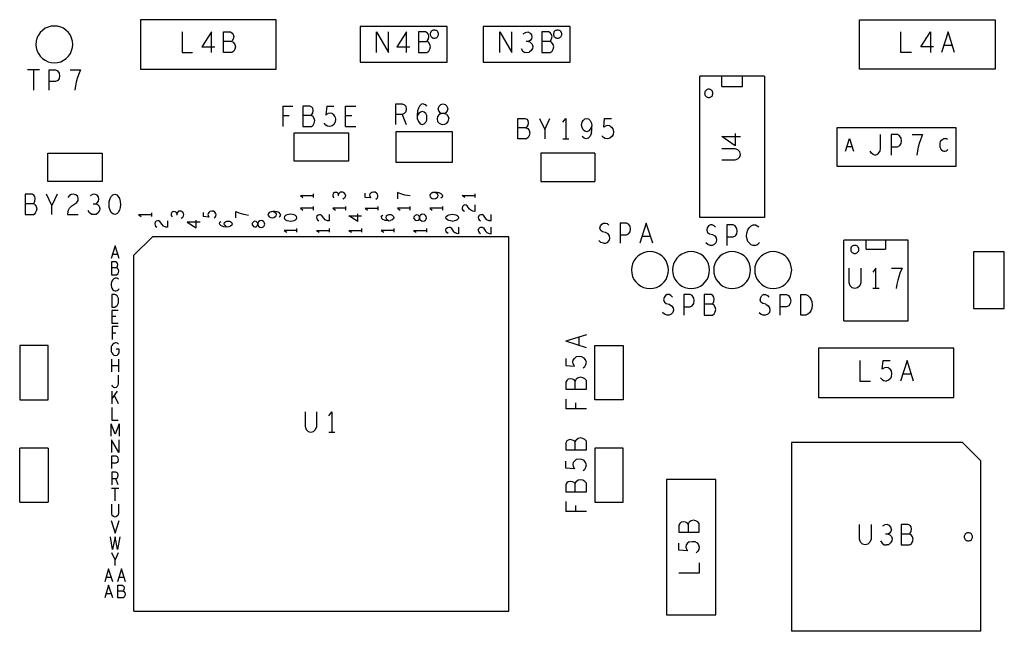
# Model space of a CAD drawing. Extents: x 23.5 to 56.5, y 21.5 to 42.5.
# Tile 6 of 15: x 35.4 to 40.2, y 30.4 to 33.4. Entities that reach past the tile are written whole.
import ezdxf

# ---------------------------------------------------------------- set-up
doc = ezdxf.new("R2010")
doc.units = 0
doc.layers.add('RVP8-IFD_E_tas', color=2, linetype='CONTINUOUS')

msp = doc.modelspace()

# ---------------------------------------------------------------- linework, layer by layer
at = {"layer": 'RVP8-IFD_E_tas'}
for points in [[(35.648, 33.231), (35.646, 33.247), (35.642, 33.262), (35.636, 33.277), (35.627, 33.289), (35.616, 33.3), (35.603, 33.31), (35.589, 33.316), (35.573, 33.32), (35.558, 33.321), (35.542, 33.32), (35.527, 33.316), (35.513, 33.31), (35.5, 33.3), (35.489, 33.289), (35.48, 33.277), (35.473, 33.262), (35.469, 33.247), (35.468, 33.231), (35.469, 33.216), (35.473, 33.201), (35.48, 33.187), (35.489, 33.174), (35.5, 33.163), (35.513, 33.154), (35.527, 33.147), (35.542, 33.143), (35.558, 33.141), (35.573, 33.143), (35.589, 33.147), (35.603, 33.154), (35.616, 33.163), (35.627, 33.174), (35.636, 33.187), (35.642, 33.201), (35.646, 33.216), (35.648, 33.231)], [(35.978, 33.111), (36.638, 33.111), (36.638, 33.352), (35.978, 33.352), (35.978, 33.111)], [(37.47, 33.319), (37.046, 33.319), (37.046, 33.145), (37.47, 33.145), (37.47, 33.319)], [(37.646, 33.319), (37.646, 33.145), (38.07, 33.145), (38.07, 33.319), (37.646, 33.319)], [(40.138, 33.111), (39.478, 33.111), (39.478, 33.352), (40.138, 33.352), (40.138, 33.111)], [(37.428, 33.282), (37.428, 33.285), (37.427, 33.288), (37.425, 33.292), (37.423, 33.294), (37.421, 33.297), (37.418, 33.299), (37.415, 33.3), (37.411, 33.301), (37.408, 33.301), (37.404, 33.301), (37.401, 33.3), (37.398, 33.299), (37.395, 33.297), (37.392, 33.294), (37.39, 33.292), (37.389, 33.288), (37.388, 33.285), (37.388, 33.282), (37.388, 33.278), (37.389, 33.275), (37.39, 33.271), (37.392, 33.269), (37.395, 33.266), (37.398, 33.264), (37.401, 33.263), (37.404, 33.262), (37.408, 33.262), (37.411, 33.262), (37.415, 33.263), (37.418, 33.264), (37.421, 33.266), (37.423, 33.269), (37.425, 33.271), (37.427, 33.275), (37.428, 33.278), (37.428, 33.282)], [(38.028, 33.282), (38.028, 33.285), (38.027, 33.288), (38.025, 33.292), (38.023, 33.294), (38.021, 33.297), (38.018, 33.299), (38.015, 33.3), (38.011, 33.301), (38.008, 33.301), (38.004, 33.301), (38.001, 33.3), (37.998, 33.299), (37.995, 33.297), (37.992, 33.294), (37.99, 33.292), (37.989, 33.288), (37.988, 33.285), (37.988, 33.282), (37.988, 33.278), (37.989, 33.275), (37.99, 33.271), (37.992, 33.269), (37.995, 33.266), (37.998, 33.264), (38.001, 33.263), (38.004, 33.262), (38.008, 33.262), (38.011, 33.262), (38.015, 33.263), (38.018, 33.264), (38.021, 33.266), (38.023, 33.269), (38.025, 33.271), (38.027, 33.275), (38.028, 33.278), (38.028, 33.282)], [(38.764, 32.993), (38.764, 32.996), (38.763, 33), (38.762, 33.003), (38.76, 33.006), (38.757, 33.008), (38.754, 33.01), (38.751, 33.012), (38.748, 33.013), (38.744, 33.013), (38.741, 33.013), (38.737, 33.012), (38.734, 33.01), (38.731, 33.008), (38.729, 33.006), (38.727, 33.003), (38.725, 33), (38.725, 32.996), (38.724, 32.993), (38.725, 32.99), (38.725, 32.986), (38.727, 32.983), (38.729, 32.98), (38.731, 32.978), (38.734, 32.976), (38.737, 32.974), (38.741, 32.973), (38.744, 32.973), (38.748, 32.973), (38.751, 32.974), (38.754, 32.976), (38.757, 32.978), (38.76, 32.98), (38.762, 32.983), (38.763, 32.986), (38.764, 32.99), (38.764, 32.993)], [(38.141, 32.808), (38.133, 32.815), (38.127, 32.826), (38.124, 32.838), (38.127, 32.852), (38.132, 32.861), (38.14, 32.868), (38.15, 32.871), (38.159, 32.868), (38.166, 32.861), (38.173, 32.848), (38.175, 32.833), (38.167, 32.818), (38.16, 32.81), (38.15, 32.806), (38.141, 32.808)], [(36.99, 32.8), (36.99, 32.662), (36.726, 32.662), (36.726, 32.8), (36.99, 32.8)], [(37.496, 32.806), (37.22, 32.806), (37.22, 32.657), (37.496, 32.657), (37.496, 32.806)], [(39.947, 32.636), (39.369, 32.636), (39.369, 32.827), (39.947, 32.827), (39.947, 32.636)], [(35.526, 32.563), (35.526, 32.701), (35.79, 32.701), (35.79, 32.563), (35.526, 32.563)], [(35.852, 32.402), (35.842, 32.405), (35.834, 32.413), (35.829, 32.423), (35.825, 32.437), (35.824, 32.451), (35.825, 32.466), (35.829, 32.48), (35.834, 32.49), (35.842, 32.498), (35.852, 32.501), (35.862, 32.498), (35.869, 32.49), (35.875, 32.48), (35.878, 32.466), (35.88, 32.451), (35.878, 32.437), (35.875, 32.423), (35.869, 32.413), (35.862, 32.405), (35.852, 32.402)], [(36.527, 32.367), (36.522, 32.362), (36.52, 32.356), (36.522, 32.35), (36.527, 32.344), (36.534, 32.342), (36.541, 32.343), (36.546, 32.347), (36.548, 32.352), (36.551, 32.345), (36.558, 32.34), (36.565, 32.339), (36.572, 32.34), (36.577, 32.344), (36.581, 32.35), (36.582, 32.356), (36.581, 32.361), (36.577, 32.367), (36.572, 32.371), (36.565, 32.373), (36.558, 32.371), (36.551, 32.367), (36.548, 32.36), (36.546, 32.364), (36.541, 32.368), (36.534, 32.37), (36.527, 32.367)], [(36.548, 32.36), (36.548, 32.352), (36.548, 32.36)], [(37.365, 32.398), (37.36, 32.402), (37.352, 32.404), (37.345, 32.402), (37.339, 32.397), (37.336, 32.391), (37.334, 32.395), (37.329, 32.399), (37.321, 32.401), (37.314, 32.398), (37.309, 32.393), (37.307, 32.387), (37.309, 32.381), (37.314, 32.375), (37.321, 32.373), (37.329, 32.375), (37.334, 32.378), (37.336, 32.383), (37.339, 32.376), (37.345, 32.371), (37.352, 32.37), (37.36, 32.371), (37.365, 32.375), (37.368, 32.381), (37.369, 32.387), (37.368, 32.392), (37.365, 32.398)], [(37.336, 32.391), (37.336, 32.383), (37.336, 32.391)], [(38.548, 32.132), (38.546, 32.147), (38.542, 32.162), (38.536, 32.176), (38.527, 32.189), (38.516, 32.201), (38.503, 32.209), (38.489, 32.216), (38.473, 32.22), (38.458, 32.222), (38.442, 32.22), (38.427, 32.216), (38.413, 32.209), (38.4, 32.201), (38.389, 32.189), (38.38, 32.176), (38.373, 32.162), (38.369, 32.147), (38.368, 32.132), (38.369, 32.116), (38.373, 32.101), (38.38, 32.086), (38.389, 32.074), (38.4, 32.063), (38.413, 32.054), (38.427, 32.047), (38.442, 32.043), (38.458, 32.042), (38.473, 32.043), (38.489, 32.047), (38.503, 32.054), (38.516, 32.063), (38.527, 32.074), (38.536, 32.086), (38.542, 32.101), (38.546, 32.116), (38.548, 32.132)], [(38.748, 32.132), (38.746, 32.147), (38.742, 32.162), (38.736, 32.176), (38.727, 32.189), (38.716, 32.201), (38.703, 32.209), (38.689, 32.216), (38.673, 32.22), (38.658, 32.222), (38.642, 32.22), (38.627, 32.216), (38.613, 32.209), (38.6, 32.201), (38.589, 32.189), (38.58, 32.176), (38.573, 32.162), (38.569, 32.147), (38.568, 32.132), (38.569, 32.116), (38.573, 32.101), (38.58, 32.086), (38.589, 32.074), (38.6, 32.063), (38.613, 32.054), (38.627, 32.047), (38.642, 32.043), (38.658, 32.042), (38.673, 32.043), (38.689, 32.047), (38.703, 32.054), (38.716, 32.063), (38.727, 32.074), (38.736, 32.086), (38.742, 32.101), (38.746, 32.116), (38.748, 32.132)], [(38.948, 32.132), (38.946, 32.147), (38.942, 32.162), (38.936, 32.176), (38.927, 32.189), (38.916, 32.201), (38.903, 32.209), (38.889, 32.216), (38.873, 32.22), (38.858, 32.222), (38.842, 32.22), (38.827, 32.216), (38.813, 32.209), (38.8, 32.201), (38.789, 32.189), (38.78, 32.176), (38.773, 32.162), (38.769, 32.147), (38.768, 32.132), (38.769, 32.116), (38.773, 32.101), (38.78, 32.086), (38.789, 32.074), (38.8, 32.063), (38.813, 32.054), (38.827, 32.047), (38.842, 32.043), (38.858, 32.042), (38.873, 32.043), (38.889, 32.047), (38.903, 32.054), (38.916, 32.063), (38.927, 32.074), (38.936, 32.086), (38.942, 32.101), (38.946, 32.116), (38.948, 32.132)], [(39.148, 32.132), (39.146, 32.147), (39.142, 32.162), (39.136, 32.176), (39.127, 32.189), (39.116, 32.201), (39.103, 32.209), (39.089, 32.216), (39.073, 32.22), (39.058, 32.222), (39.042, 32.22), (39.027, 32.216), (39.013, 32.209), (39, 32.201), (38.989, 32.189), (38.98, 32.176), (38.973, 32.162), (38.969, 32.147), (38.968, 32.132), (38.969, 32.116), (38.973, 32.101), (38.98, 32.086), (38.989, 32.074), (39, 32.063), (39.013, 32.054), (39.027, 32.047), (39.042, 32.043), (39.058, 32.042), (39.073, 32.043), (39.089, 32.047), (39.103, 32.054), (39.116, 32.063), (39.127, 32.074), (39.136, 32.086), (39.142, 32.101), (39.146, 32.116), (39.148, 32.132)], [(39.475, 32.232), (39.474, 32.236), (39.474, 32.239), (39.472, 32.243), (39.47, 32.245), (39.468, 32.248), (39.465, 32.25), (39.462, 32.251), (39.458, 32.252), (39.455, 32.252), (39.451, 32.252), (39.448, 32.251), (39.445, 32.25), (39.442, 32.248), (39.439, 32.245), (39.437, 32.243), (39.436, 32.239), (39.435, 32.236), (39.435, 32.232), (39.435, 32.229), (39.436, 32.226), (39.437, 32.222), (39.439, 32.22), (39.442, 32.217), (39.445, 32.215), (39.448, 32.214), (39.451, 32.213), (39.455, 32.213), (39.458, 32.213), (39.462, 32.214), (39.465, 32.215), (39.468, 32.217), (39.47, 32.22), (39.472, 32.222), (39.474, 32.226), (39.474, 32.229), (39.475, 32.232)], [(40.033, 31.944), (40.183, 31.944), (40.183, 32.22), (40.033, 32.22), (40.033, 31.944)], [(35.858, 32.01), (35.852, 32.013), (35.837, 32.013), (35.837, 31.951), (35.852, 31.951), (35.858, 31.955), (35.863, 31.959), (35.867, 31.965), (35.87, 31.972), (35.87, 31.982), (35.87, 31.993), (35.867, 32), (35.863, 32.006), (35.858, 32.01)], [(39.192, 31.912), (39.192, 32.012), (39.217, 32.012), (39.227, 32.007), (39.235, 32), (39.241, 31.99), (39.246, 31.978), (39.248, 31.962), (39.246, 31.945), (39.241, 31.933), (39.235, 31.923), (39.227, 31.917), (39.217, 31.912), (39.192, 31.912)], [(38.327, 31.5), (38.189, 31.5), (38.189, 31.764), (38.327, 31.764), (38.327, 31.5)], [(39.278, 31.751), (39.278, 31.511), (39.938, 31.511), (39.938, 31.751), (39.278, 31.751)], [(38.189, 31), (38.327, 31), (38.327, 31.264), (38.189, 31.264), (38.189, 31)], [(38.538, 31.111), (38.538, 30.451), (38.778, 30.451), (38.778, 31.111), (38.538, 31.111)], [(38.669, 30.913), (38.658, 30.91), (38.648, 30.903), (38.644, 30.894), (38.639, 30.899), (38.631, 30.903), (38.619, 30.905), (38.609, 30.903), (38.603, 30.897), (38.598, 30.889), (38.598, 30.854), (38.698, 30.854), (38.698, 30.896), (38.691, 30.905), (38.681, 30.91), (38.669, 30.913)], [(40.028, 30.831), (40.028, 30.835), (40.027, 30.838), (40.025, 30.841), (40.023, 30.844), (40.021, 30.847), (40.018, 30.849), (40.015, 30.85), (40.011, 30.851), (40.008, 30.851), (40.004, 30.851), (40.001, 30.85), (39.998, 30.849), (39.995, 30.847), (39.992, 30.844), (39.99, 30.841), (39.989, 30.838), (39.988, 30.835), (39.988, 30.831), (39.988, 30.828), (39.989, 30.825), (39.99, 30.822), (39.992, 30.819), (39.995, 30.816), (39.998, 30.814), (40.001, 30.813), (40.004, 30.812), (40.008, 30.812), (40.011, 30.812), (40.015, 30.813), (40.018, 30.814), (40.021, 30.816), (40.023, 30.819), (40.025, 30.822), (40.027, 30.825), (40.028, 30.828), (40.028, 30.831)]]:
    msp.add_lwpolyline(points, close=True, dxfattribs=at)
for points in [[(36.18, 33.292), (36.18, 33.192), (36.231, 33.192)], [(36.323, 33.192), (36.323, 33.292), (36.276, 33.22)], [(36.422, 33.192), (36.381, 33.192), (36.381, 33.292), (36.415, 33.292), (36.424, 33.286), (36.429, 33.28), (36.431, 33.27), (36.429, 33.258), (36.425, 33.25), (36.42, 33.245), (36.381, 33.245)], [(37.126, 33.192), (37.126, 33.292), (37.185, 33.192), (37.185, 33.292)], [(37.273, 33.192), (37.273, 33.292), (37.226, 33.22)], [(37.331, 33.245), (37.37, 33.245), (37.375, 33.25), (37.379, 33.258), (37.381, 33.27), (37.379, 33.28), (37.374, 33.286), (37.365, 33.292), (37.331, 33.292), (37.331, 33.192), (37.372, 33.192), (37.381, 33.198), (37.386, 33.208), (37.389, 33.22), (37.386, 33.231), (37.379, 33.242), (37.37, 33.245)], [(37.727, 33.192), (37.727, 33.292), (37.785, 33.192), (37.785, 33.292)], [(37.84, 33.283), (37.851, 33.29), (37.863, 33.292)], [(37.863, 33.292), (37.874, 33.286), (37.881, 33.278), (37.883, 33.268), (37.881, 33.258), (37.874, 33.25), (37.867, 33.245), (37.855, 33.245)], [(37.97, 33.245), (37.975, 33.25), (37.979, 33.258), (37.981, 33.27), (37.979, 33.28), (37.974, 33.286), (37.965, 33.292), (37.931, 33.292), (37.931, 33.192)], [(39.731, 33.192), (39.68, 33.192), (39.68, 33.292)], [(39.839, 33.22), (39.776, 33.22), (39.823, 33.292)], [(39.823, 33.292), (39.823, 33.192)], [(39.91, 33.292), (39.878, 33.192)], [(39.941, 33.192), (39.91, 33.292)], [(36.42, 33.245), (36.429, 33.242), (36.436, 33.231), (36.439, 33.22), (36.436, 33.208), (36.431, 33.198), (36.422, 33.192)], [(37.867, 33.245), (37.875, 33.242), (37.884, 33.233), (37.887, 33.222), (37.886, 33.211), (37.879, 33.201), (37.869, 33.193)], [(37.931, 33.192), (37.972, 33.192), (37.981, 33.198), (37.986, 33.208), (37.989, 33.22), (37.986, 33.231), (37.979, 33.242), (37.97, 33.245), (37.931, 33.245)], [(39.889, 33.227), (39.93, 33.227)], [(36.276, 33.22), (36.339, 33.22)], [(37.226, 33.22), (37.289, 33.22)], [(37.83, 33.211), (37.837, 33.2), (37.847, 33.193), (37.859, 33.192), (37.869, 33.193)], [(35.485, 33.108), (35.427, 33.108)], [(35.456, 33.108), (35.456, 33.008)], [(35.532, 33.008), (35.532, 33.108), (35.563, 33.108), (35.573, 33.103), (35.581, 33.091), (35.583, 33.078), (35.581, 33.065), (35.574, 33.055), (35.563, 33.05), (35.532, 33.05)], [(35.634, 33.108), (35.685, 33.108), (35.675, 33.083), (35.669, 33.065), (35.664, 33.048), (35.66, 33.03), (35.657, 33.008)], [(39.015, 32.388), (38.701, 32.388), (38.701, 33.076)], [(39.015, 33.076), (38.701, 33.076)], [(38.808, 33.026), (38.808, 33.076)], [(38.808, 33.026), (38.908, 33.026), (38.908, 33.076)], [(39.015, 33.076), (39.015, 32.388)], [(37.22, 32.841), (37.22, 32.942), (37.252, 32.942), (37.262, 32.937), (37.269, 32.93), (37.271, 32.917), (37.269, 32.903)], [(37.354, 32.942), (37.345, 32.94), (37.336, 32.931), (37.33, 32.92), (37.326, 32.908), (37.324, 32.887), (37.325, 32.87), (37.33, 32.855), (37.339, 32.845), (37.349, 32.841), (37.358, 32.845), (37.366, 32.853), (37.371, 32.863), (37.372, 32.873), (37.371, 32.885), (37.366, 32.895), (37.359, 32.902), (37.35, 32.905), (37.34, 32.902), (37.333, 32.895), (37.324, 32.883)], [(37.354, 32.942), (37.363, 32.938), (37.369, 32.93)], [(37.427, 32.918), (37.431, 32.93), (37.44, 32.938), (37.45, 32.942), (37.46, 32.938), (37.469, 32.93), (37.473, 32.918), (37.47, 32.907), (37.464, 32.898), (37.456, 32.895), (37.443, 32.895), (37.432, 32.89), (37.424, 32.88), (37.422, 32.868), (37.424, 32.856), (37.431, 32.848), (37.441, 32.843), (37.45, 32.841), (37.459, 32.843), (37.469, 32.848), (37.475, 32.856), (37.478, 32.868)], [(36.671, 32.931), (36.671, 32.832)], [(36.671, 32.931), (36.719, 32.931)], [(36.802, 32.931), (36.768, 32.931), (36.768, 32.832), (36.809, 32.832), (36.818, 32.838), (36.823, 32.848), (36.826, 32.86), (36.823, 32.871), (36.816, 32.882), (36.807, 32.885), (36.768, 32.885)], [(36.807, 32.885), (36.812, 32.89), (36.816, 32.898), (36.818, 32.91), (36.816, 32.92), (36.811, 32.926), (36.802, 32.931)], [(36.884, 32.931), (36.88, 32.888), (36.891, 32.895)], [(36.884, 32.931), (36.918, 32.931)], [(36.924, 32.88), (36.918, 32.888), (36.909, 32.895), (36.9, 32.896), (36.891, 32.895)], [(36.975, 32.832), (36.975, 32.931), (37.026, 32.931)], [(37.269, 32.903), (37.261, 32.895), (37.252, 32.89), (37.22, 32.89)], [(37.252, 32.89), (37.271, 32.841)], [(37.467, 32.89), (37.456, 32.895), (37.443, 32.895), (37.436, 32.898), (37.43, 32.907), (37.427, 32.918)], [(37.467, 32.89), (37.475, 32.88), (37.478, 32.868)], [(36.701, 32.883), (36.671, 32.883)], [(36.91, 32.835), (36.899, 32.832), (36.887, 32.833), (36.879, 32.838), (36.871, 32.847)], [(36.924, 32.88), (36.927, 32.867), (36.925, 32.853), (36.919, 32.841), (36.91, 32.835)], [(37.006, 32.883), (36.975, 32.883)], [(37.873, 32.8), (37.87, 32.788), (37.865, 32.778), (37.856, 32.771), (37.815, 32.771), (37.815, 32.871), (37.849, 32.871), (37.858, 32.867), (37.863, 32.86), (37.865, 32.85), (37.863, 32.838), (37.859, 32.83), (37.854, 32.825), (37.815, 32.825)], [(37.92, 32.871), (37.946, 32.817), (37.946, 32.771)], [(37.946, 32.817), (37.971, 32.871)], [(38.033, 32.852), (38.048, 32.871), (38.048, 32.771)], [(38.233, 32.828), (38.237, 32.871), (38.271, 32.871)], [(36.975, 32.832), (37.026, 32.832)], [(37.854, 32.825), (37.863, 32.821), (37.87, 32.812), (37.873, 32.8)], [(38.173, 32.8), (38.166, 32.785), (38.157, 32.775), (38.147, 32.771), (38.137, 32.775), (38.128, 32.783)], [(38.173, 32.8), (38.175, 32.815), (38.175, 32.833)], [(38.262, 32.835), (38.271, 32.828), (38.277, 32.82), (38.28, 32.806), (38.278, 32.793), (38.272, 32.782), (38.263, 32.775), (38.252, 32.771), (38.24, 32.773), (38.231, 32.778)], [(38.262, 32.835), (38.253, 32.836), (38.244, 32.835), (38.233, 32.828)], [(38.872, 32.798), (38.872, 32.737), (38.808, 32.782), (38.898, 32.782)], [(39.553, 32.692), (39.563, 32.695), (39.571, 32.701), (39.579, 32.711), (39.581, 32.725), (39.581, 32.792)], [(39.663, 32.792), (39.632, 32.792), (39.632, 32.692)], [(39.632, 32.733), (39.663, 32.733), (39.674, 32.738), (39.681, 32.748), (39.683, 32.762), (39.681, 32.775), (39.673, 32.786), (39.663, 32.792)], [(39.734, 32.792), (39.785, 32.792), (39.775, 32.766), (39.769, 32.748), (39.764, 32.731), (39.76, 32.713), (39.757, 32.692)], [(38.033, 32.771), (38.063, 32.771)], [(38.231, 32.778), (38.224, 32.786)], [(39.41, 32.711), (39.429, 32.773), (39.448, 32.711)], [(39.871, 32.729), (39.87, 32.739), (39.87, 32.748), (39.873, 32.758), (39.877, 32.765), (39.883, 32.77), (39.889, 32.773), (39.896, 32.773)], [(39.906, 32.768), (39.901, 32.771), (39.896, 32.773)], [(37.926, 32.701), (37.926, 32.563), (38.19, 32.563)], [(38.19, 32.701), (37.926, 32.701)], [(38.19, 32.701), (38.19, 32.563)], [(38.872, 32.722), (38.808, 32.722)], [(38.808, 32.669), (38.872, 32.669), (38.886, 32.674), (38.895, 32.683), (38.898, 32.695), (38.895, 32.708), (38.886, 32.717), (38.872, 32.722)], [(39.441, 32.733), (39.417, 32.733)], [(39.553, 32.692), (39.544, 32.695), (39.537, 32.701), (39.53, 32.711)], [(39.871, 32.729), (39.873, 32.723), (39.878, 32.717), (39.883, 32.713), (39.889, 32.711), (39.894, 32.711), (39.9, 32.713), (39.904, 32.716)], [(39.904, 32.716), (39.908, 32.72)], [(36.818, 32.504), (36.818, 32.486)], [(36.975, 32.496), (36.974, 32.502), (36.969, 32.508), (36.963, 32.512), (36.957, 32.512), (36.949, 32.511), (36.944, 32.506), (36.942, 32.5), (36.939, 32.505), (36.934, 32.509), (36.928, 32.51), (36.922, 32.509), (36.916, 32.505), (36.913, 32.498), (36.914, 32.491), (36.918, 32.484)], [(37.123, 32.478), (37.129, 32.482), (37.132, 32.488), (37.133, 32.495), (37.131, 32.502), (37.126, 32.507), (37.119, 32.511), (37.111, 32.512), (37.103, 32.51), (37.098, 32.506), (37.093, 32.501), (37.092, 32.496), (37.093, 32.49), (37.098, 32.483), (37.071, 32.486), (37.071, 32.506)], [(37.29, 32.493), (37.277, 32.495), (37.265, 32.497), (37.255, 32.5), (37.244, 32.504), (37.228, 32.51), (37.228, 32.479)], [(37.421, 32.51), (37.409, 32.51), (37.4, 32.509), (37.392, 32.505), (37.388, 32.5), (37.386, 32.495), (37.388, 32.489), (37.392, 32.484), (37.398, 32.481), (37.406, 32.479), (37.414, 32.481), (37.421, 32.485), (37.425, 32.489), (37.426, 32.495), (37.424, 32.501), (37.419, 32.506), (37.409, 32.51)], [(37.421, 32.51), (37.43, 32.509), (37.439, 32.505), (37.446, 32.499), (37.448, 32.493), (37.446, 32.487), (37.44, 32.482)], [(37.605, 32.504), (37.605, 32.486)], [(35.449, 32.501), (35.415, 32.501), (35.415, 32.402), (35.456, 32.402), (35.465, 32.408), (35.47, 32.418)], [(35.454, 32.455), (35.459, 32.46), (35.463, 32.468), (35.465, 32.48), (35.463, 32.49), (35.458, 32.496), (35.449, 32.501)], [(35.546, 32.402), (35.546, 32.446), (35.52, 32.501)], [(35.571, 32.501), (35.546, 32.446)], [(35.624, 32.417), (35.631, 32.433), (35.643, 32.445), (35.668, 32.461), (35.673, 32.47), (35.674, 32.48), (35.672, 32.49), (35.663, 32.498), (35.65, 32.501), (35.64, 32.5), (35.631, 32.495), (35.624, 32.485)], [(35.747, 32.455), (35.759, 32.455), (35.766, 32.46), (35.773, 32.468), (35.775, 32.478), (35.773, 32.488), (35.766, 32.496), (35.755, 32.501), (35.743, 32.5), (35.732, 32.493)], [(36.756, 32.495), (36.768, 32.486)], [(36.756, 32.495), (36.818, 32.495)], [(36.942, 32.493), (36.942, 32.5)], [(36.975, 32.496), (36.974, 32.489), (36.97, 32.482), (36.963, 32.478)], [(37.556, 32.486), (37.543, 32.495), (37.605, 32.495)], [(35.463, 32.451), (35.454, 32.455), (35.415, 32.455)], [(35.463, 32.451), (35.47, 32.442), (35.473, 32.43), (35.47, 32.418)], [(35.624, 32.417), (35.621, 32.402), (35.674, 32.402)], [(35.778, 32.422), (35.771, 32.411), (35.761, 32.403), (35.751, 32.402), (35.74, 32.403), (35.729, 32.41), (35.722, 32.422)], [(35.759, 32.455), (35.768, 32.451), (35.776, 32.443), (35.779, 32.431), (35.778, 32.422)], [(36.03, 32.411), (36.03, 32.393)], [(36.187, 32.396), (36.188, 32.403), (36.187, 32.409), (36.182, 32.415), (36.175, 32.419), (36.169, 32.419), (36.162, 32.418), (36.157, 32.412), (36.155, 32.407), (36.152, 32.412), (36.146, 32.416), (36.14, 32.417), (36.134, 32.416), (36.129, 32.412), (36.126, 32.405), (36.127, 32.398), (36.131, 32.391)], [(36.341, 32.389), (36.344, 32.395), (36.345, 32.402), (36.343, 32.409), (36.339, 32.414), (36.332, 32.418), (36.324, 32.419), (36.315, 32.417), (36.31, 32.413), (36.306, 32.408), (36.305, 32.403), (36.306, 32.397), (36.31, 32.39), (36.283, 32.393)], [(36.283, 32.413), (36.283, 32.393)], [(36.441, 32.387), (36.441, 32.417), (36.456, 32.411), (36.468, 32.407), (36.478, 32.404), (36.489, 32.402), (36.503, 32.4)], [(36.658, 32.394), (36.66, 32.4), (36.658, 32.406), (36.652, 32.412), (36.643, 32.416), (36.633, 32.417), (36.622, 32.417), (36.613, 32.416), (36.604, 32.412), (36.6, 32.407), (36.598, 32.402)], [(36.6, 32.396), (36.604, 32.391), (36.611, 32.388), (36.619, 32.387), (36.626, 32.388), (36.633, 32.392), (36.638, 32.396), (36.639, 32.402), (36.637, 32.408), (36.631, 32.412), (36.622, 32.417)], [(36.818, 32.433), (36.756, 32.433), (36.768, 32.424)], [(36.818, 32.442), (36.818, 32.424)], [(36.975, 32.433), (36.913, 32.433), (36.926, 32.424)], [(36.975, 32.442), (36.975, 32.424)], [(37.071, 32.433), (37.083, 32.424)], [(37.071, 32.433), (37.133, 32.433)], [(37.133, 32.442), (37.133, 32.424)], [(37.29, 32.433), (37.228, 32.433), (37.241, 32.424)], [(37.29, 32.424), (37.29, 32.442)], [(37.448, 32.433), (37.386, 32.433), (37.398, 32.424)], [(37.448, 32.442), (37.448, 32.424)], [(37.545, 32.442), (37.543, 32.434)], [(37.543, 32.434), (37.544, 32.428), (37.547, 32.423), (37.554, 32.418)], [(37.605, 32.449), (37.605, 32.417), (37.596, 32.418), (37.585, 32.423), (37.578, 32.43), (37.568, 32.445), (37.563, 32.448), (37.557, 32.449), (37.55, 32.447), (37.545, 32.442)], [(35.968, 32.402), (35.981, 32.393)], [(35.968, 32.402), (36.03, 32.402)], [(36.109, 32.372), (36.109, 32.34), (36.1, 32.341), (36.089, 32.346), (36.082, 32.353), (36.072, 32.368), (36.067, 32.371), (36.061, 32.372), (36.054, 32.37), (36.049, 32.365), (36.047, 32.357), (36.048, 32.351), (36.051, 32.346), (36.057, 32.341)], [(36.155, 32.4), (36.155, 32.407)], [(36.175, 32.385), (36.183, 32.389), (36.187, 32.396)], [(36.267, 32.365), (36.205, 32.365), (36.249, 32.337), (36.249, 32.375)], [(36.341, 32.389), (36.336, 32.385)], [(36.398, 32.341), (36.391, 32.347), (36.387, 32.351), (36.385, 32.357), (36.387, 32.363), (36.391, 32.367), (36.397, 32.37), (36.404, 32.37), (36.411, 32.37), (36.417, 32.367), (36.422, 32.362), (36.424, 32.357), (36.422, 32.35), (36.416, 32.345), (36.407, 32.342), (36.396, 32.341), (36.383, 32.343), (36.375, 32.345), (36.368, 32.349), (36.363, 32.354), (36.362, 32.36), (36.364, 32.365), (36.369, 32.369)], [(36.6, 32.396), (36.598, 32.402)], [(36.653, 32.389), (36.658, 32.394)], [(36.732, 32.397), (36.726, 32.401), (36.717, 32.403), (36.708, 32.404), (36.699, 32.403), (36.69, 32.401), (36.684, 32.397), (36.679, 32.393), (36.677, 32.387), (36.679, 32.381), (36.684, 32.376), (36.69, 32.373)], [(36.69, 32.373), (36.699, 32.371), (36.708, 32.37), (36.717, 32.371), (36.726, 32.373), (36.732, 32.376), (36.737, 32.381), (36.739, 32.387), (36.737, 32.393), (36.732, 32.397)], [(36.836, 32.396), (36.834, 32.388), (36.835, 32.382), (36.839, 32.377), (36.845, 32.372)], [(36.836, 32.396), (36.842, 32.401), (36.848, 32.403), (36.854, 32.402), (36.859, 32.399)], [(36.896, 32.403), (36.896, 32.371), (36.887, 32.372), (36.877, 32.377), (36.87, 32.384), (36.859, 32.399)], [(37.036, 32.368), (36.992, 32.396), (37.054, 32.396)], [(37.036, 32.368), (37.036, 32.406)], [(37.149, 32.391), (37.152, 32.396), (37.157, 32.4)], [(37.149, 32.391), (37.151, 32.385), (37.156, 32.38), (37.163, 32.376), (37.17, 32.374)], [(37.183, 32.372), (37.17, 32.374)], [(37.174, 32.394), (37.172, 32.388), (37.174, 32.382), (37.178, 32.378), (37.186, 32.372)], [(37.204, 32.397), (37.198, 32.401), (37.192, 32.401), (37.185, 32.401), (37.178, 32.397), (37.174, 32.394)], [(37.183, 32.372), (37.194, 32.373)], [(37.209, 32.393), (37.211, 32.388), (37.209, 32.381), (37.203, 32.376), (37.194, 32.373)], [(37.209, 32.393), (37.204, 32.397)], [(37.478, 32.373), (37.472, 32.376), (37.466, 32.381), (37.464, 32.387), (37.466, 32.393), (37.472, 32.397), (37.478, 32.401), (37.486, 32.403), (37.495, 32.404)], [(37.495, 32.37), (37.486, 32.371), (37.478, 32.373)], [(37.495, 32.404), (37.505, 32.403), (37.513, 32.401), (37.519, 32.397), (37.524, 32.393), (37.526, 32.387), (37.524, 32.381), (37.519, 32.376), (37.513, 32.373), (37.505, 32.371)], [(37.495, 32.37), (37.505, 32.371)], [(37.629, 32.401), (37.624, 32.396), (37.622, 32.388), (37.623, 32.382), (37.626, 32.377), (37.632, 32.372)], [(37.629, 32.401), (37.635, 32.403), (37.641, 32.402)], [(37.684, 32.371), (37.675, 32.372), (37.664, 32.377), (37.657, 32.384), (37.647, 32.399), (37.641, 32.402)], [(37.684, 32.371), (37.684, 32.403)], [(38.231, 32.262), (38.241, 32.262), (38.251, 32.266), (38.259, 32.275), (38.262, 32.286), (38.26, 32.298), (38.254, 32.308), (38.242, 32.315), (38.227, 32.318), (38.218, 32.325), (38.214, 32.336), (38.217, 32.348), (38.223, 32.356), (38.232, 32.361), (38.241, 32.361), (38.25, 32.358), (38.257, 32.35)], [(38.312, 32.361), (38.312, 32.262)], [(38.312, 32.303), (38.343, 32.303), (38.354, 32.308), (38.361, 32.318), (38.363, 32.332), (38.361, 32.345), (38.353, 32.356), (38.343, 32.361), (38.312, 32.361)], [(38.44, 32.361), (38.408, 32.262)], [(38.471, 32.262), (38.44, 32.361)], [(36.677, 32.325), (36.689, 32.316)], [(36.739, 32.325), (36.677, 32.325)], [(36.739, 32.316), (36.739, 32.334)], [(36.834, 32.325), (36.847, 32.316)], [(36.834, 32.325), (36.896, 32.325)], [(36.896, 32.334), (36.896, 32.316)], [(36.992, 32.325), (37.004, 32.316)], [(36.992, 32.325), (37.054, 32.325)], [(37.054, 32.334), (37.054, 32.316)], [(37.149, 32.325), (37.162, 32.316)], [(37.211, 32.325), (37.149, 32.325)], [(37.211, 32.334), (37.211, 32.316)], [(37.307, 32.325), (37.319, 32.316)], [(37.307, 32.325), (37.369, 32.325)], [(37.369, 32.334), (37.369, 32.316)], [(37.464, 32.326), (37.466, 32.334), (37.472, 32.339), (37.478, 32.341), (37.484, 32.34), (37.489, 32.337), (37.5, 32.322), (37.507, 32.315)], [(37.475, 32.31), (37.468, 32.315), (37.465, 32.32), (37.464, 32.326)], [(37.526, 32.341), (37.526, 32.309), (37.517, 32.31), (37.507, 32.315)], [(37.622, 32.326), (37.624, 32.334), (37.629, 32.339), (37.635, 32.341), (37.641, 32.34), (37.647, 32.337), (37.657, 32.322), (37.664, 32.315), (37.675, 32.31), (37.684, 32.309), (37.684, 32.341)], [(37.622, 32.326), (37.623, 32.32), (37.626, 32.315), (37.632, 32.31)], [(38.777, 32.34), (38.77, 32.348), (38.761, 32.352), (38.752, 32.352), (38.743, 32.347), (38.737, 32.338), (38.734, 32.326), (38.738, 32.315), (38.747, 32.308), (38.762, 32.305), (38.773, 32.298), (38.78, 32.288), (38.782, 32.277), (38.779, 32.265), (38.771, 32.257), (38.761, 32.251), (38.751, 32.251), (38.739, 32.257), (38.729, 32.265)], [(38.863, 32.352), (38.832, 32.352), (38.832, 32.251)], [(38.832, 32.293), (38.863, 32.293), (38.874, 32.298), (38.881, 32.308), (38.883, 32.321), (38.881, 32.335), (38.873, 32.347), (38.863, 32.352)], [(38.969, 32.251), (38.96, 32.251), (38.951, 32.255), (38.942, 32.262), (38.934, 32.271), (38.931, 32.282), (38.928, 32.297), (38.929, 32.312), (38.934, 32.328), (38.941, 32.338), (38.95, 32.347), (38.961, 32.352), (38.971, 32.352), (38.98, 32.348), (38.988, 32.343)], [(36.035, 32.294), (35.945, 32.204)], [(37.771, 30.469), (37.771, 32.294), (36.035, 32.294)], [(38.231, 32.262), (38.219, 32.266), (38.209, 32.275)], [(38.419, 32.297), (38.46, 32.297)], [(38.969, 32.251), (38.978, 32.255), (38.985, 32.26), (38.991, 32.266)], [(39.401, 31.885), (39.401, 32.278)], [(39.715, 32.278), (39.401, 32.278)], [(39.511, 32.234), (39.511, 32.277)], [(39.605, 32.277), (39.605, 32.234)], [(39.715, 31.885), (39.715, 32.278)], [(35.873, 32.188), (35.854, 32.25), (35.834, 32.188)], [(39.511, 32.234), (39.605, 32.234)], [(35.836, 32.171), (35.836, 32.109), (35.861, 32.109), (35.867, 32.113), (35.87, 32.119), (35.871, 32.126)], [(35.86, 32.142), (35.863, 32.145), (35.865, 32.15), (35.867, 32.158), (35.865, 32.164), (35.862, 32.168), (35.857, 32.171), (35.836, 32.171)], [(35.841, 32.209), (35.866, 32.209)], [(35.945, 30.469), (35.945, 32.204)], [(35.865, 32.14), (35.86, 32.142), (35.836, 32.142)], [(35.871, 32.126), (35.87, 32.134), (35.865, 32.14)], [(39.484, 32.141), (39.484, 32.07), (39.479, 32.055), (39.468, 32.045), (39.456, 32.042), (39.443, 32.045), (39.433, 32.055), (39.428, 32.07)], [(39.428, 32.07), (39.428, 32.141)], [(39.558, 32.141), (39.543, 32.121)], [(39.558, 32.042), (39.558, 32.141)], [(39.634, 32.141), (39.685, 32.141), (39.675, 32.117), (39.669, 32.098), (39.664, 32.082), (39.66, 32.063), (39.657, 32.042)], [(35.86, 32.092), (35.854, 32.092), (35.847, 32.089), (35.842, 32.084), (35.838, 32.078), (35.835, 32.067), (35.834, 32.058), (35.836, 32.049), (35.838, 32.043), (35.843, 32.036), (35.848, 32.032), (35.854, 32.03), (35.859, 32.03), (35.864, 32.032), (35.869, 32.035), (35.873, 32.04)], [(35.87, 32.087), (35.866, 32.09), (35.86, 32.092)], [(39.573, 32.042), (39.543, 32.042)], [(38.542, 32.012), (38.533, 32.007), (38.527, 31.998), (38.524, 31.986), (38.528, 31.975), (38.537, 31.968), (38.552, 31.965), (38.563, 31.958), (38.57, 31.948), (38.572, 31.937), (38.569, 31.925), (38.561, 31.917), (38.551, 31.912), (38.541, 31.912), (38.529, 31.917), (38.519, 31.925)], [(38.567, 32), (38.56, 32.008), (38.551, 32.012), (38.542, 32.012)], [(38.622, 32.012), (38.622, 31.912)], [(38.622, 31.953), (38.653, 31.953), (38.664, 31.958), (38.671, 31.968), (38.673, 31.982), (38.671, 31.995), (38.663, 32.007), (38.653, 32.012), (38.622, 32.012)], [(38.76, 31.965), (38.765, 31.97), (38.769, 31.978), (38.771, 31.99), (38.769, 32), (38.764, 32.007), (38.755, 32.012), (38.721, 32.012), (38.721, 31.912)], [(38.998, 31.975), (38.994, 31.986), (38.997, 31.998), (39.003, 32.007)], [(39.012, 32.012), (39.003, 32.007)], [(39.012, 32.012), (39.021, 32.012), (39.03, 32.008), (39.037, 32)], [(39.092, 31.912), (39.092, 32.012), (39.123, 32.012), (39.133, 32.007), (39.141, 31.995), (39.143, 31.982), (39.141, 31.968), (39.134, 31.958), (39.123, 31.953), (39.092, 31.953)], [(35.869, 31.935), (35.838, 31.935), (35.838, 31.873), (35.869, 31.873)], [(38.721, 31.912), (38.762, 31.912), (38.771, 31.918), (38.776, 31.928), (38.779, 31.94), (38.776, 31.951), (38.769, 31.962), (38.76, 31.965), (38.721, 31.965)], [(39.022, 31.965), (39.007, 31.968), (38.998, 31.975)], [(39.022, 31.965), (39.034, 31.958), (39.04, 31.948), (39.042, 31.937), (39.039, 31.925), (39.031, 31.917), (39.021, 31.912), (39.011, 31.912)], [(35.857, 31.905), (35.838, 31.905)], [(38.989, 31.925), (38.999, 31.917), (39.011, 31.912)], [(39.401, 31.885), (39.715, 31.885)], [(35.868, 31.856), (35.839, 31.856), (35.839, 31.794)], [(35.839, 31.826), (35.857, 31.826)], [(38.148, 31.816), (38.048, 31.785)], [(38.148, 31.753), (38.048, 31.785)], [(38.113, 31.764), (38.113, 31.805)], [(35.527, 31.764), (35.389, 31.764), (35.389, 31.5)], [(35.527, 31.5), (35.527, 31.764)], [(35.847, 31.774), (35.843, 31.77), (35.838, 31.764), (35.835, 31.757), (35.834, 31.75), (35.834, 31.743), (35.835, 31.735), (35.838, 31.728), (35.843, 31.721), (35.848, 31.717), (35.856, 31.715), (35.863, 31.717), (35.869, 31.721), (35.874, 31.728), (35.874, 31.746), (35.858, 31.746)], [(35.87, 31.771), (35.865, 31.775), (35.859, 31.777), (35.854, 31.777), (35.847, 31.774)], [(35.837, 31.636), (35.837, 31.698)], [(35.87, 31.698), (35.87, 31.636)], [(38.048, 31.701), (38.048, 31.667), (38.091, 31.663), (38.084, 31.675), (38.083, 31.684), (38.084, 31.693), (38.091, 31.701), (38.099, 31.708)], [(38.133, 31.655), (38.141, 31.662), (38.146, 31.671), (38.148, 31.683), (38.144, 31.694), (38.138, 31.703), (38.126, 31.709), (38.113, 31.71), (38.099, 31.708)], [(39.48, 31.691), (39.48, 31.591), (39.531, 31.591)], [(39.589, 31.648), (39.593, 31.691), (39.627, 31.691)], [(39.71, 31.691), (39.678, 31.591)], [(39.741, 31.591), (39.71, 31.691)], [(35.837, 31.667), (35.87, 31.667)], [(39.634, 31.613), (39.636, 31.626), (39.633, 31.64), (39.627, 31.648), (39.618, 31.655), (39.609, 31.656), (39.6, 31.655), (39.589, 31.648)], [(35.869, 31.62), (35.869, 31.578), (35.867, 31.57), (35.863, 31.564), (35.858, 31.56), (35.852, 31.558), (35.847, 31.56), (35.842, 31.564), (35.838, 31.57)], [(38.098, 31.6), (38.094, 31.591), (38.089, 31.596), (38.081, 31.6), (38.069, 31.602), (38.059, 31.6), (38.053, 31.594), (38.048, 31.586), (38.048, 31.551), (38.148, 31.551)], [(38.148, 31.551), (38.148, 31.593), (38.141, 31.602), (38.131, 31.607), (38.119, 31.61), (38.108, 31.607), (38.098, 31.6)], [(39.58, 31.607), (39.588, 31.598), (39.596, 31.593), (39.608, 31.591)], [(39.634, 31.613), (39.628, 31.601), (39.619, 31.595), (39.608, 31.591)], [(39.689, 31.626), (39.73, 31.626)], [(38.094, 31.551), (38.094, 31.591)], [(35.389, 31.5), (35.527, 31.5)], [(35.837, 31.541), (35.837, 31.479)], [(35.837, 31.503), (35.866, 31.541)], [(35.87, 31.479), (35.85, 31.52)], [(38.048, 31.503), (38.048, 31.455)], [(35.838, 31.462), (35.838, 31.4), (35.869, 31.4)], [(38.148, 31.455), (38.048, 31.455)], [(38.096, 31.455), (38.096, 31.485)], [(36.779, 31.441), (36.779, 31.37), (36.784, 31.355), (36.794, 31.345), (36.807, 31.341), (36.819, 31.345), (36.83, 31.355), (36.835, 31.37), (36.835, 31.441)], [(36.894, 31.421), (36.909, 31.441), (36.909, 31.341)], [(35.834, 31.322), (35.834, 31.383)], [(35.874, 31.383), (35.854, 31.332), (35.834, 31.383)], [(35.874, 31.383), (35.874, 31.322)], [(35.871, 31.305), (35.871, 31.243), (35.836, 31.305), (35.836, 31.243)], [(36.894, 31.341), (36.924, 31.341)], [(38.069, 31.306), (38.059, 31.303), (38.053, 31.299), (38.048, 31.29), (38.048, 31.255), (38.148, 31.255)], [(38.094, 31.255), (38.094, 31.295), (38.089, 31.3), (38.081, 31.303), (38.069, 31.306)], [(38.148, 31.255), (38.148, 31.297), (38.141, 31.306), (38.131, 31.311), (38.119, 31.314), (38.108, 31.311), (38.098, 31.303)], [(35.389, 31), (35.389, 31.264)], [(35.527, 31.264), (35.389, 31.264)], [(35.527, 31.264), (35.527, 31)], [(38.094, 31.295), (38.098, 31.303)], [(39.979, 31.292), (39.147, 31.292), (39.147, 30.371)], [(40.069, 30.371), (40.069, 31.202), (39.979, 31.292)], [(35.838, 31.164), (35.838, 31.226)], [(35.838, 31.226), (35.857, 31.226), (35.863, 31.223), (35.867, 31.216), (35.869, 31.207)], [(38.133, 31.155), (38.141, 31.162), (38.146, 31.171), (38.148, 31.183), (38.144, 31.194), (38.138, 31.203), (38.126, 31.209), (38.113, 31.21), (38.099, 31.208)], [(35.869, 31.207), (35.867, 31.199), (35.863, 31.193), (35.857, 31.19), (35.838, 31.19)], [(38.099, 31.208), (38.091, 31.201), (38.084, 31.193), (38.083, 31.184), (38.084, 31.175), (38.091, 31.163), (38.048, 31.167), (38.048, 31.201)], [(35.857, 31.115), (35.863, 31.118), (35.867, 31.124), (35.869, 31.132), (35.867, 31.14), (35.863, 31.144), (35.857, 31.147), (35.838, 31.147), (35.838, 31.085)], [(35.869, 31.085), (35.857, 31.115), (35.838, 31.115)], [(35.836, 31.069), (35.871, 31.069)], [(35.854, 31.007), (35.854, 31.069)], [(38.069, 31.102), (38.059, 31.1), (38.053, 31.094), (38.048, 31.086), (38.048, 31.051), (38.148, 31.051)], [(38.094, 31.051), (38.094, 31.091), (38.089, 31.096), (38.081, 31.1), (38.069, 31.102)], [(38.094, 31.091), (38.098, 31.1)], [(38.148, 31.051), (38.148, 31.093), (38.141, 31.102), (38.131, 31.107), (38.119, 31.11), (38.108, 31.107), (38.098, 31.1)], [(35.389, 31), (35.527, 31)], [(35.861, 30.93), (35.854, 30.928), (35.846, 30.93), (35.84, 30.936), (35.837, 30.945), (35.837, 30.99)], [(35.87, 30.99), (35.87, 30.945), (35.867, 30.936), (35.861, 30.93)], [(38.048, 31.003), (38.048, 30.955)], [(38.096, 30.955), (38.096, 30.985)], [(38.148, 30.955), (38.048, 30.955)], [(35.834, 30.911), (35.854, 30.849)], [(35.854, 30.849), (35.873, 30.911)], [(38.644, 30.894), (38.644, 30.854)], [(39.493, 30.795), (39.483, 30.805), (39.478, 30.82), (39.478, 30.892)], [(39.534, 30.892), (39.534, 30.82), (39.529, 30.805), (39.518, 30.795), (39.506, 30.792), (39.493, 30.795)], [(39.633, 30.868), (39.631, 30.878), (39.624, 30.886), (39.613, 30.892), (39.601, 30.89), (39.59, 30.883)], [(39.715, 30.892), (39.681, 30.892), (39.681, 30.792), (39.722, 30.792), (39.731, 30.798), (39.736, 30.808), (39.739, 30.82), (39.736, 30.831), (39.729, 30.841), (39.72, 30.845), (39.681, 30.845)], [(39.72, 30.845), (39.725, 30.85), (39.729, 30.858), (39.731, 30.87), (39.729, 30.88), (39.724, 30.886), (39.715, 30.892)], [(35.841, 30.77), (35.831, 30.832)], [(35.854, 30.832), (35.841, 30.77)], [(35.866, 30.77), (35.854, 30.832)], [(35.876, 30.832), (35.866, 30.77)], [(39.633, 30.868), (39.631, 30.858), (39.624, 30.85), (39.617, 30.845), (39.605, 30.845)], [(39.617, 30.845), (39.625, 30.841), (39.634, 30.833), (39.637, 30.822), (39.636, 30.812), (39.629, 30.802), (39.619, 30.793), (39.609, 30.792)], [(38.649, 30.807), (38.641, 30.801), (38.634, 30.792), (38.633, 30.783), (38.634, 30.774), (38.641, 30.763), (38.598, 30.766), (38.598, 30.801)], [(38.649, 30.807), (38.663, 30.809), (38.676, 30.808), (38.688, 30.802), (38.694, 30.793), (38.698, 30.781), (38.696, 30.77), (38.691, 30.761), (38.683, 30.754)], [(39.58, 30.812), (39.588, 30.8), (39.598, 30.793), (39.609, 30.792)], [(35.854, 30.692), (35.854, 30.719), (35.838, 30.754)], [(35.869, 30.754), (35.854, 30.719)], [(38.698, 30.705), (38.698, 30.654), (38.598, 30.654)], [(35.842, 30.613), (35.822, 30.675), (35.803, 30.613)], [(35.81, 30.635), (35.835, 30.635)], [(35.904, 30.613), (35.884, 30.675), (35.865, 30.613)], [(35.872, 30.635), (35.897, 30.635)], [(35.822, 30.596), (35.803, 30.534)], [(35.842, 30.534), (35.822, 30.596)], [(35.902, 30.552), (35.901, 30.544), (35.898, 30.538), (35.892, 30.534), (35.867, 30.534), (35.867, 30.596), (35.888, 30.596), (35.893, 30.593), (35.896, 30.589), (35.898, 30.583), (35.896, 30.575), (35.894, 30.57), (35.891, 30.567), (35.867, 30.567)], [(35.81, 30.556), (35.835, 30.556)], [(35.891, 30.567), (35.896, 30.565), (35.901, 30.559), (35.902, 30.552)], [(35.945, 30.469), (37.771, 30.469)], [(40.069, 30.371), (39.147, 30.371)]]:
    msp.add_lwpolyline(points, dxfattribs=at)

doc.saveas('drawing.dxf')
